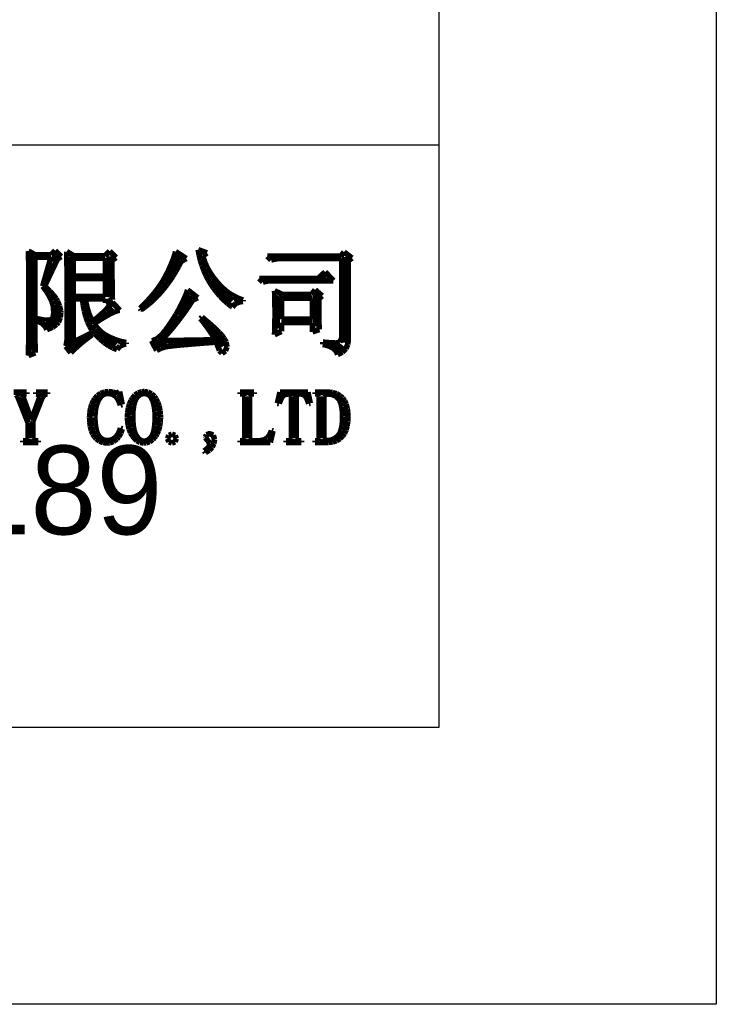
# Model space of a CAD drawing. Extents: x -59 to 351, y -56 to 231.
# Tile 26 of 28: x 339 to 351, y -56 to -38. Entities that reach past the tile are written whole.
import ezdxf

# ---------------------------------------------------------------- set-up
doc = ezdxf.new("R2010")
doc.units = 0
doc.layers.add('BG_SILKSCREEN_TOP', color=7, linetype='CONTINUOUS')

msp = doc.modelspace()

# ---------------------------------------------------------------- linework, layer by layer
at = {"layer": 'BG_SILKSCREEN_TOP'}
msp.add_lwpolyline([(-58.801, -55.753), (-58.801, 231.246934), (351.198942, 231.246934), (351.198942, -55.753)], close=True, dxfattribs=at)
for points in [[(346.198952, -50.752756), (346.198952, 212.597238)], [(346.198952, -40.25265), (293.69893, -40.25265), (293.69893, -50.752756)], [(-53.80101, -50.752756), (346.198952, -50.752756)]]:
    msp.add_lwpolyline(points, dxfattribs=at)
for points, const_width in [([(339.1916, -42.229024), (339.266784, -42.154094)], 0.1016), ([(339.266784, -42.154094), (339.374988, -42.262298)], 0.1016), ([(341.848186, -42.13733), (342.006682, -42.19575)], 0.1016), ([(341.865966, -42.236136), (341.848186, -42.13733)], 0.1016), ([(338.783676, -42.162476), (338.90839, -42.229024)], 0.1016), ([(338.784692, -42.201846), (338.783676, -42.162476)], 0.1016), ([(338.786978, -42.255948), (338.784692, -42.201846)], 0.1016), ([(338.787994, -42.32275), (338.786978, -42.255948)], 0.1016), ([(338.788756, -42.405046), (338.787994, -42.32275)], 0.1016), ([(338.84108, -42.249598), (338.854796, -43.960034)], 0.127), ([(338.900262, -42.27068), (338.900262, -43.60926)], 0.1016), ([(339.1916, -42.27068), (338.900262, -42.27068)], 0.1016), ([(338.90839, -42.229024), (339.1916, -42.229024)], 0.1016), ([(339.041994, -42.79646), (339.1916, -42.27068)], 0.1016), ([(339.308186, -42.303954), (339.075268, -42.79646)], 0.1016), ([(339.280754, -42.226738), (339.240876, -42.352976)], 0.127), ([(339.374988, -42.262298), (339.308186, -42.303954)], 0.1016), ([(339.475064, -42.170604), (339.599778, -42.245534)], 0.1016), ([(339.47608, -42.190416), (339.475064, -42.170604)], 0.1016), ([(339.477096, -42.220642), (339.47608, -42.190416)], 0.1016), ([(339.477858, -42.260266), (339.477096, -42.220642)], 0.1016), ([(339.477858, -42.31005), (339.477858, -42.260266)], 0.1016), ([(339.478874, -42.370502), (339.477858, -42.31005)], 0.1016), ([(339.553296, -42.265854), (339.541866, -43.866054), (339.657182, -43.82516)], 0.127), ([(340.17458, -42.28719), (339.591396, -42.28719)], 0.1016), ([(339.591396, -42.28719), (339.591396, -42.613072)], 0.1016), ([(339.599778, -42.245534), (340.166198, -42.245534)], 0.1016), ([(340.166198, -42.245534), (340.249256, -42.162476)], 0.1016), ([(340.17458, -42.613072), (340.17458, -42.28719)], 0.1016), ([(340.25459, -42.254678), (340.217506, -42.993564)], 0.127), ([(340.249256, -42.162476), (340.366096, -42.279062)], 0.1016), ([(340.366096, -42.279062), (340.291166, -42.329862)], 0.1016), ([(340.291166, -42.329862), (340.291166, -42.498772)], 0.1016), ([(341.505286, -42.252138), (341.291672, -42.692066)], 0.127), ([(341.354664, -42.416476), (341.391494, -42.326814)], 0.1016), ([(341.391494, -42.326814), (341.42045, -42.244772)], 0.1016), ([(341.42045, -42.244772), (341.440262, -42.170604)], 0.1016), ([(341.440262, -42.170604), (341.631778, -42.295572)], 0.1016), ([(341.631778, -42.295572), (341.540084, -42.346626)], 0.1016), ([(341.88908, -42.332148), (341.865966, -42.236136)], 0.1016), ([(341.91829, -42.424604), (341.88908, -42.332148)], 0.1016), ([(342.006682, -42.19575), (341.931498, -42.245534)], 0.1016), ([(341.931498, -42.245534), (341.943182, -42.292524)], 0.1016), ([(341.943182, -42.292524), (341.972392, -42.376852)], 0.1016), ([(343.098374, -42.253916), (344.422476, -42.253916)], 0.1016), ([(343.165176, -42.321734), (343.098374, -42.253916)], 0.1016), ([(343.2556, -42.300906), (343.165176, -42.321734)], 0.1016), ([(343.165176, -42.32148), (343.1667, -42.32148)], 0.1016), ([(343.3318, -42.295572), (343.2556, -42.300906)], 0.1016), ([(344.439494, -42.295572), (343.3318, -42.295572)], 0.1016), ([(344.422476, -42.253916), (344.480896, -42.178986)], 0.1016), ([(344.439494, -43.729148), (344.439494, -42.295572)], 0.1016), ([(344.480896, -42.178986), (344.622374, -42.28719)], 0.1016), ([(344.480896, -42.17924), (344.48115, -42.17924)], 0.1016), ([(344.505788, -42.268394), (344.501978, -43.812968)], 0.127), ([(344.622374, -42.28719), (344.55608, -42.338244)], 0.1016), ([(338.789772, -42.499534), (338.788756, -42.405046)], 0.1016), ([(338.790788, -42.610024), (338.789772, -42.499534)], 0.1016), ([(339.47989, -42.440352), (339.478874, -42.370502)], 0.1016), ([(339.47989, -42.521632), (339.47989, -42.440352)], 0.1016), ([(340.291166, -42.498772), (340.292182, -42.617136)], 0.1016), ([(341.310976, -42.514266), (341.354664, -42.416476)], 0.1016), ([(341.493602, -42.436034), (341.442294, -42.527728)], 0.1016), ([(341.540084, -42.346626), (341.493602, -42.436034)], 0.1016), ([(341.951564, -42.514266), (341.91829, -42.424604)], 0.1016), ([(341.972392, -42.376852), (342.009476, -42.46118)], 0.1016), ([(342.009476, -42.46118), (342.057482, -42.544492)], 0.1016), ([(344.55608, -42.338244), (344.55608, -43.77055)], 0.1016), ([(338.790788, -42.73296), (338.790788, -42.610024)], 0.1016), ([(339.48116, -42.612056), (339.47989, -42.521632)], 0.1016), ([(339.48116, -42.713148), (339.48116, -42.612056)], 0.1016), ([(339.591396, -42.613072), (340.17458, -42.613072)], 0.1016), ([(339.591396, -42.654728), (339.591396, -42.979594)], 0.1016), ([(340.17458, -42.654728), (339.591396, -42.654728)], 0.1016), ([(340.17458, -42.979594), (340.17458, -42.654728)], 0.1016), ([(340.292182, -42.617136), (340.293198, -42.725594)], 0.1016), ([(341.215472, -42.695368), (341.256874, -42.621454)], 0.1016), ([(341.256874, -42.621454), (341.25789, -42.619422)], 0.1016), ([(341.25789, -42.619422), (341.310976, -42.514266)], 0.1016), ([(341.388192, -42.616374), (341.333074, -42.699432)], 0.1016), ([(341.442294, -42.527728), (341.388192, -42.616374)], 0.1016), ([(341.989664, -42.601642), (341.951564, -42.514266)], 0.1016), ([(342.033352, -42.684954), (341.989664, -42.601642)], 0.1016), ([(342.065102, -42.73804), (342.033352, -42.684954)], 0.1016), ([(342.057482, -42.544492), (342.114886, -42.62882)], 0.1016), ([(342.114886, -42.62882), (342.18118, -42.713148)], 0.1016), ([(342.948768, -42.654728), (344.014552, -42.654728)], 0.1016), ([(343.015062, -42.721276), (342.948768, -42.654728)], 0.1016), ([(344.014552, -42.654728), (344.139266, -42.538142)], 0.1016), ([(344.084656, -42.618406), (344.162888, -42.625518)], 0.127), ([(344.28938, -42.696384), (344.139266, -42.538142)], 0.1016), ([(338.791804, -42.870374), (338.790788, -42.73296)], 0.1016), ([(339.110574, -42.888916), (339.041994, -42.79646)], 0.1016), ([(339.075268, -42.79646), (339.09, -42.809922)], 0.1016), ([(339.09, -42.809922), (339.168994, -42.884852)], 0.1016), ([(339.482176, -42.8244), (339.48116, -42.713148)], 0.1016), ([(339.482176, -43.077384), (339.482176, -42.8244)], 0.1016), ([(340.293198, -42.725594), (340.29396, -42.820336)], 0.1016), ([(340.29396, -42.820336), (340.294976, -42.904664)], 0.1016), ([(341.05596, -42.920158), (341.11438, -42.845228)], 0.1016), ([(341.11438, -42.845228), (341.167466, -42.770298)], 0.1016), ([(341.215472, -42.854626), (341.15375, -42.925238)], 0.1016), ([(341.167466, -42.770298), (341.215472, -42.695368)], 0.1016), ([(341.274654, -42.77868), (341.215472, -42.854626)], 0.1016), ([(341.333074, -42.699432), (341.274654, -42.77868)], 0.1016), ([(341.630762, -42.938954), (341.65667, -42.863008)], 0.1016), ([(341.65667, -42.863008), (341.839804, -43.004486)], 0.1016), ([(342.120982, -42.822368), (342.065102, -42.73804)], 0.1016), ([(342.083898, -42.708576), (342.4555, -43.07078)], 0.127), ([(342.180164, -42.900346), (342.120982, -42.822368)], 0.1016), ([(342.18118, -42.713148), (342.190578, -42.723562)], 0.1016), ([(342.190578, -42.723562), (342.256364, -42.797476)], 0.1016), ([(342.256364, -42.797476), (342.326976, -42.863008)], 0.1016), ([(342.326976, -42.863008), (342.401906, -42.921174)], 0.1016), ([(343.105994, -42.700448), (343.015062, -42.721276)], 0.1016), ([(343.181686, -42.696384), (343.105994, -42.700448)], 0.1016), ([(344.28938, -42.696384), (343.181686, -42.696384)], 0.1016), ([(343.892886, -42.944796), (343.95918, -42.861484)], 0.1016), ([(343.95918, -42.861484), (344.084402, -42.969942)], 0.1016), ([(338.791804, -43.341798), (338.791804, -42.870374)], 0.1016), ([(339.164676, -42.977562), (339.110574, -42.888916)], 0.1016), ([(339.2043, -43.059604), (339.164676, -42.977562)], 0.1016), ([(339.168994, -42.884852), (339.233256, -42.955464)], 0.1016), ([(339.233256, -42.955464), (339.283294, -43.02125)], 0.1016), ([(339.283294, -43.02125), (339.308186, -43.064938)], 0.1016), ([(339.591396, -42.979594), (340.17458, -42.979594)], 0.1016), ([(339.758274, -43.02125), (339.591396, -43.02125)], 0.1016), ([(339.591396, -43.02125), (339.591396, -43.804078)], 0.1016), ([(339.774784, -43.139868), (339.758274, -43.02125)], 0.1016), ([(339.807804, -43.02125), (339.819488, -43.079416)], 0.1016), ([(340.17458, -43.02125), (339.807804, -43.02125)], 0.1016), ([(340.17458, -43.09618), (340.17458, -43.02125)], 0.1016), ([(340.299294, -43.03776), (340.17458, -43.09618)], 0.1016), ([(340.294976, -42.904664), (340.297262, -42.977562)], 0.1016), ([(340.297262, -42.977562), (340.299294, -43.03776)], 0.1016), ([(340.922864, -43.07205), (340.99246, -42.996104)], 0.1016), ([(340.99246, -42.996104), (341.05596, -42.920158)], 0.1016), ([(341.09025, -42.993056), (341.024972, -43.056556)], 0.1016), ([(341.15375, -42.925238), (341.09025, -42.993056)], 0.1016), ([(341.70747, -42.967148), (341.521796, -43.30827)], 0.127), ([(341.554562, -43.10761), (341.596472, -43.020234)], 0.1016), ([(341.596472, -43.020234), (341.630762, -42.938954)], 0.1016), ([(341.839804, -43.004486), (341.748364, -43.046142)], 0.1016), ([(342.243664, -42.97426), (342.180164, -42.900346)], 0.1016), ([(342.310466, -43.043094), (342.243664, -42.97426)], 0.1016), ([(342.381078, -43.105578), (342.310466, -43.043094)], 0.1016), ([(342.401906, -42.921174), (342.48217, -42.970196)], 0.1016), ([(342.48217, -42.970196), (342.566498, -43.011852)], 0.1016), ([(342.495886, -43.061382), (342.531192, -43.047158)], 0.127), ([(342.566498, -43.011852), (342.657176, -43.046142)], 0.1016), ([(343.226898, -42.878248), (343.367868, -42.944796)], 0.1016), ([(343.229692, -42.952162), (343.226898, -42.878248)], 0.1016), ([(343.23147, -43.04157), (343.229692, -42.952162)], 0.1016), ([(343.233502, -43.144694), (343.23147, -43.04157)], 0.1016), ([(343.293192, -42.97426), (343.250774, -43.552872)], 0.127), ([(343.352882, -43.013884), (343.910666, -43.013884)], 0.1016), ([(343.352882, -43.391836), (343.352882, -43.013884)], 0.1016), ([(343.367868, -42.944796), (343.892886, -42.944796)], 0.1016), ([(343.910666, -43.013884), (343.911682, -43.0149)], 0.1016), ([(343.911682, -43.0149), (343.911682, -43.392852)], 0.1016), ([(343.974166, -42.927016), (343.986104, -43.519852)], 0.127), ([(344.084402, -42.969942), (344.025982, -43.01998)], 0.1016), ([(344.025982, -43.01998), (344.025982, -43.3832)], 0.1016), ([(339.27288, -43.130724), (339.302598, -43.333162), (339.206078, -43.477942), (339.085174, -43.461178)], 0.127), ([(339.228176, -43.137836), (339.2043, -43.059604)], 0.1016), ([(339.233256, -43.162728), (339.228176, -43.137836)], 0.1016), ([(339.242654, -43.28033), (339.233256, -43.162728)], 0.1016), ([(339.308186, -43.064938), (339.344762, -43.154346)], 0.1016), ([(339.344762, -43.154346), (339.366606, -43.24604)], 0.1016), ([(339.483192, -43.218862), (339.482176, -43.077384)], 0.1016), ([(339.483192, -43.75404), (339.483192, -43.218862)], 0.1016), ([(339.795358, -43.249088), (339.774784, -43.139868)], 0.1016), ([(339.819488, -43.079416), (339.84438, -43.190922)], 0.1016), ([(339.84438, -43.190922), (339.87359, -43.285664)], 0.1016), ([(340.173564, -43.231562), (340.239096, -43.160696)], 0.1016), ([(340.31047, -43.19397), (340.232492, -43.260772)], 0.127), ([(340.239096, -43.160696), (340.299294, -43.087798)], 0.1016), ([(340.29777, -43.089576), (340.301072, -43.089576)], 0.1016), ([(340.299294, -43.087798), (340.43239, -43.229276)], 0.1016), ([(340.799166, -43.196002), (340.84895, -43.14825)], 0.1016), ([(340.815676, -43.221148), (340.799166, -43.196002)], 0.1016), ([(340.808564, -43.21048), (340.830662, -43.21048)], 0.1016), ([(340.887304, -43.170094), (340.815676, -43.221148)], 0.1016), ([(340.84895, -43.14825), (340.922864, -43.07205)], 0.1016), ([(340.957154, -43.114976), (340.887304, -43.170094)], 0.1016), ([(341.024972, -43.056556), (340.957154, -43.114976)], 0.1016), ([(341.451692, -43.300142), (341.507064, -43.201336)], 0.1016), ([(341.507064, -43.201336), (341.554562, -43.10761)], 0.1016), ([(341.65159, -43.192954), (341.591392, -43.278298)], 0.1016), ([(341.711788, -43.102276), (341.65159, -43.192954)], 0.1016), ([(341.748364, -43.046142), (341.711788, -43.102276)], 0.1016), ([(342.453976, -43.163744), (342.381078, -43.105578)], 0.1016), ([(342.465406, -43.17111), (342.453976, -43.163744)], 0.1016), ([(342.525096, -43.106594), (342.465406, -43.17111)], 0.1016), ([(342.610186, -43.074336), (342.525096, -43.106594)], 0.1016), ([(342.657176, -43.071034), (342.610186, -43.074336)], 0.1016), ([(342.657176, -43.046142), (342.657176, -43.071034)], 0.1016), ([(343.234772, -43.26128), (343.233502, -43.144694)], 0.1016), ([(338.790788, -43.46575), (338.791804, -43.341798)], 0.1016), ([(338.93379, -43.379136), (338.967064, -43.388534)], 0.1016), ([(338.93379, -43.412664), (338.93379, -43.379136)], 0.1016), ([(338.967064, -43.388534), (339.088476, -43.410378)], 0.1016), ([(339.171788, -43.408346), (339.217, -43.379136)], 0.1016), ([(339.217, -43.379136), (339.22716, -43.360594)], 0.1016), ([(339.22716, -43.360594), (339.242654, -43.28033)], 0.1016), ([(339.358478, -43.36161), (339.32495, -43.445938)], 0.1016), ([(339.367876, -43.26382), (339.358478, -43.36161)], 0.1016), ([(339.366606, -43.24604), (339.367876, -43.26382)], 0.1016), ([(339.821774, -43.349164), (339.795358, -43.249088)], 0.1016), ([(339.853778, -43.438572), (339.821774, -43.349164)], 0.1016), ([(339.87359, -43.285664), (339.906102, -43.365674)], 0.1016), ([(339.906102, -43.365674), (339.941154, -43.429174)], 0.1016), ([(339.951568, -43.422062), (340.0298, -43.36161)], 0.1016), ([(340.086188, -43.393868), (339.9663, -43.47083)], 0.1016), ([(340.0298, -43.36161), (340.10346, -43.29811)], 0.1016), ([(340.190074, -43.330368), (340.086188, -43.393868)], 0.1016), ([(340.10346, -43.29811), (340.173564, -43.231562)], 0.1016), ([(340.279482, -43.283378), (340.190074, -43.330368)], 0.1016), ([(340.35238, -43.250104), (340.279482, -43.283378)], 0.1016), ([(340.4108, -43.232578), (340.35238, -43.250104)], 0.1016), ([(340.43239, -43.229276), (340.4108, -43.232578)], 0.1016), ([(341.382858, -43.409362), (341.44839, -43.30446)], 0.1016), ([(341.44839, -43.30446), (341.451692, -43.300142)], 0.1016), ([(341.530686, -43.360594), (341.470488, -43.439588)], 0.1016), ([(341.591392, -43.278298), (341.530686, -43.360594)], 0.1016), ([(341.890096, -43.379136), (341.914988, -43.354244)], 0.1016), ([(341.959692, -43.467782), (341.890096, -43.379136)], 0.1016), ([(341.914988, -43.354244), (341.989664, -43.415712)], 0.1016), ([(343.233502, -43.412156), (343.234772, -43.286426)], 0.1016), ([(343.234772, -43.286426), (343.234772, -43.26128)], 0.1016), ([(343.353898, -43.392852), (343.352882, -43.391836)], 0.1016), ([(343.911682, -43.392852), (343.353898, -43.392852)], 0.1016), ([(344.025982, -43.3832), (344.027252, -43.452796)], 0.1016), ([(338.790788, -43.579034), (338.790788, -43.46575)], 0.1016), ([(339.027262, -43.462448), (338.93379, -43.412664)], 0.1016), ([(339.090762, -43.524932), (339.027262, -43.462448)], 0.1016), ([(339.088476, -43.410378), (339.171788, -43.408346)], 0.1016), ([(339.11667, -43.579034), (339.090762, -43.524932)], 0.1016), ([(339.217762, -43.536362), (339.11667, -43.579034)], 0.1016), ([(339.291676, -43.484546), (339.217762, -43.536362)], 0.1016), ([(339.32495, -43.445938), (339.291676, -43.484546)], 0.1016), ([(339.8901, -43.518836), (339.853778, -43.438572)], 0.1016), ([(339.898482, -43.416728), (339.92058, -43.48734)], 0.127), ([(339.932772, -43.589448), (339.8901, -43.518836)], 0.1016), ([(339.941154, -43.429174), (339.951568, -43.422062)], 0.1016), ([(339.9663, -43.47083), (340.021164, -43.544744)], 0.1016), ([(340.021164, -43.544744), (340.088982, -43.614594)], 0.1016), ([(341.218266, -43.639486), (341.268304, -43.575986)], 0.1016), ([(341.268304, -43.575986), (341.322406, -43.50004)], 0.1016), ([(341.322406, -43.50004), (341.382858, -43.409362)], 0.1016), ([(341.411052, -43.514518), (341.35187, -43.5864)], 0.1016), ([(341.470488, -43.439588), (341.411052, -43.514518)], 0.1016), ([(342.020906, -43.551094), (341.959692, -43.467782)], 0.1016), ([(341.989664, -43.415712), (342.081358, -43.49496)], 0.1016), ([(342.076278, -43.630088), (342.020906, -43.551094)], 0.1016), ([(342.081358, -43.49496), (342.15959, -43.565572)], 0.1016), ([(342.12657, -43.590464), (342.281764, -43.889168)], 0.127), ([(342.15959, -43.565572), (342.225376, -43.630088)], 0.1016), ([(343.229184, -43.606466), (343.232486, -43.51909)], 0.1016), ([(343.232486, -43.51909), (343.233502, -43.412918)], 0.1016), ([(343.233502, -43.412918), (343.233502, -43.412156)], 0.1016), ([(343.351104, -43.453558), (343.351104, -43.611546)], 0.1016), ([(343.908888, -43.453558), (343.351104, -43.453558)], 0.1016), ([(343.909396, -43.452796), (343.898982, -43.452796)], 0.1016), ([(343.898982, -43.452796), (343.908888, -43.453558)], 0.1016), ([(343.909396, -43.61942), (343.909396, -43.452796)], 0.1016), ([(344.034364, -43.577764), (343.909396, -43.61942)], 0.1016), ([(344.027252, -43.452796), (344.02776, -43.478958)], 0.1016), ([(344.02776, -43.478958), (344.034364, -43.577764)], 0.1016), ([(338.788756, -43.774868), (338.789772, -43.682158)], 0.1016), ([(338.789772, -43.682158), (338.790788, -43.579034)], 0.1016), ([(338.900262, -43.60926), (338.901278, -43.711368)], 0.1016), ([(338.901278, -43.711368), (338.902294, -43.810174)], 0.1016), ([(339.46846, -43.849798), (339.483192, -43.75404)], 0.1016), ([(339.591396, -43.804078), (339.916262, -43.645836)], 0.1016), ([(339.833966, -43.743626), (339.754972, -43.80611)], 0.1016), ([(339.917278, -43.682158), (339.833966, -43.743626)], 0.1016), ([(339.916262, -43.645836), (339.932772, -43.670728)], 0.1016), ([(339.932772, -43.670728), (339.917278, -43.682158)], 0.1016), ([(339.979762, -43.6499), (339.932772, -43.589448)], 0.1016), ([(339.999574, -43.670728), (339.979762, -43.6499)], 0.1016), ([(340.075774, -43.746674), (339.999574, -43.670728)], 0.1016), ([(340.0171, -43.602402), (340.369652, -43.851068)], 0.127), ([(340.151466, -43.81246), (340.075774, -43.746674)], 0.1016), ([(340.088982, -43.614594), (340.16188, -43.670728)], 0.1016), ([(340.16188, -43.670728), (340.240874, -43.712384)], 0.1016), ([(340.240874, -43.712384), (340.273386, -43.727878)], 0.1016), ([(340.273386, -43.727878), (340.364064, -43.76547)], 0.1016), ([(341.030052, -43.7769), (341.107268, -43.744642)], 0.1016), ([(341.107268, -43.744642), (341.19058, -43.670728)], 0.1016), ([(341.232998, -43.718734), (341.173562, -43.778932)], 0.1016), ([(341.19058, -43.670728), (341.218266, -43.639486)], 0.1016), ([(341.292688, -43.653964), (341.232998, -43.718734)], 0.1016), ([(341.35187, -43.5864), (341.292688, -43.653964)], 0.1016), ([(342.123268, -43.705018), (342.076278, -43.630088)], 0.1016), ([(342.156288, -43.762422), (342.123268, -43.705018)], 0.1016), ([(342.225376, -43.630088), (342.276176, -43.687238)], 0.1016), ([(342.276176, -43.687238), (342.314784, -43.737276)], 0.1016), ([(342.314784, -43.737276), (342.350852, -43.805094)], 0.1016), ([(343.22639, -43.669966), (343.229184, -43.606466)], 0.1016), ([(343.351104, -43.611546), (343.22639, -43.669966)], 0.1016), ([(344.401902, -43.805094), (344.439494, -43.729148)], 0.1016), ([(338.785708, -43.99026), (338.786978, -43.928792)], 0.1016), ([(338.786978, -43.928792), (338.787994, -43.857164)], 0.1016), ([(338.787994, -43.857164), (338.788756, -43.774868)], 0.1016), ([(338.902294, -43.810174), (338.905596, -43.904916)], 0.1016), ([(338.905596, -43.904916), (338.90839, -43.99661)], 0.1016), ([(339.4583, -43.879008), (339.46846, -43.849798)], 0.1016), ([(339.549994, -43.99661), (339.4583, -43.879008)], 0.1016), ([(339.613494, -43.932094), (339.549994, -43.99661)], 0.1016), ([(339.682074, -43.868594), (339.613494, -43.932094)], 0.1016), ([(339.754972, -43.80611), (339.682074, -43.868594)], 0.1016), ([(340.229698, -43.865292), (340.151466, -43.81246)], 0.1016), ([(340.309708, -43.909234), (340.229698, -43.865292)], 0.1016), ([(340.382352, -43.937174), (340.309708, -43.909234)], 0.1016), ([(340.364064, -43.76547), (340.45525, -43.793664)], 0.1016), ([(340.437978, -43.871642), (340.382352, -43.937174)], 0.1016), ([(340.52637, -43.8404), (340.437978, -43.871642)], 0.1016), ([(340.45525, -43.793664), (340.548976, -43.81246)], 0.1016), ([(340.548976, -43.837352), (340.52637, -43.8404)], 0.1016), ([(340.548976, -43.81246), (340.548976, -43.837352)], 0.1016), ([(341.007192, -43.778932), (341.030052, -43.7769)], 0.1016), ([(341.098886, -43.953938), (341.007192, -43.778932)], 0.1016), ([(341.084408, -43.823382), (341.277194, -43.83024)], 0.127), ([(341.176102, -43.914314), (341.098886, -43.953938)], 0.1016), ([(341.173562, -43.778932), (342.156288, -43.762422)], 0.1016), ([(341.265256, -43.887136), (341.176102, -43.914314)], 0.1016), ([(341.296498, -43.882056), (341.265256, -43.887136)], 0.1016), ([(341.343488, -43.87596), (341.296498, -43.882056)], 0.1016), ([(341.405972, -43.868594), (341.343488, -43.87596)], 0.1016), ([(341.48395, -43.860212), (341.405972, -43.868594)], 0.1016), ([(341.577676, -43.85183), (341.48395, -43.860212)], 0.1016), ([(341.686896, -43.842432), (341.577676, -43.85183)], 0.1016), ([(341.811864, -43.832018), (341.686896, -43.842432)], 0.1016), ([(341.95258, -43.820588), (341.811864, -43.832018)], 0.1016), ([(342.109552, -43.809158), (341.95258, -43.820588)], 0.1016), ([(342.173052, -43.804078), (342.109552, -43.809158)], 0.1016), ([(342.20658, -43.887136), (342.173052, -43.804078)], 0.1016), ([(342.231472, -43.953938), (342.20658, -43.887136)], 0.1016), ([(342.36787, -43.891454), (342.339676, -43.96232)], 0.1016), ([(342.350852, -43.805094), (342.36787, -43.891454)], 0.1016), ([(344.097864, -43.804078), (344.155268, -43.810174)], 0.1016), ([(344.097864, -43.845734), (344.097864, -43.804078)], 0.1016), ([(344.210386, -43.87469), (344.097864, -43.845734)], 0.1016), ([(344.155268, -43.810174), (344.255852, -43.818556)], 0.1016), ([(344.292682, -43.918378), (344.210386, -43.87469)], 0.1016), ([(344.255852, -43.818556), (344.339164, -43.820588)], 0.1016), ([(344.344498, -43.975782), (344.292682, -43.918378)], 0.1016), ([(344.31097, -43.876468), (344.41257, -43.932602), (344.462354, -43.867832)], 0.127), ([(344.339164, -43.820588), (344.401902, -43.805094)], 0.1016), ([(344.512392, -43.924728), (344.451686, -43.986196)], 0.1016), ([(344.547698, -43.84675), (344.512392, -43.924728)], 0.1016), ([(344.55608, -43.77055), (344.547698, -43.84675)], 0.1016), ([(338.783676, -44.041314), (338.785708, -43.99026)], 0.1016), ([(338.90839, -43.99661), (338.783676, -44.046648)], 0.1016), ([(338.783676, -44.046648), (338.783676, -44.041314)], 0.1016), ([(342.278208, -44.007024), (342.231472, -43.953938)], 0.1016), ([(342.339676, -43.96232), (342.278208, -44.007024)], 0.1016), ([(344.364564, -44.029884), (344.344498, -43.975782)], 0.1016), ([(344.451686, -43.986196), (344.364564, -44.029884)], 0.1016), ([(338.514944, -44.70781), (338.75345, -44.70781)], 0.1016), ([(338.593938, -44.797218), (338.56803, -44.755816)], 0.1016), ([(338.779358, -45.264578), (338.593938, -44.797218)], 0.1016), ([(338.720938, -44.739306), (338.684616, -44.755816)], 0.1016), ([(338.684616, -44.755816), (338.68995, -44.802806)], 0.1016), ([(338.68995, -44.802806), (338.832444, -45.195998)], 0.1016), ([(338.75345, -44.739306), (338.720938, -44.739306)], 0.1016), ([(338.75345, -44.70781), (338.75345, -44.739306)], 0.1016), ([(338.843874, -45.195998), (338.986622, -44.802806)], 0.1016), ([(339.029294, -44.813982), (338.864702, -45.23232)], 0.1016), ([(338.917788, -44.70781), (339.130132, -44.70781)], 0.1016), ([(338.917788, -44.739306), (338.917788, -44.70781)], 0.1016), ([(338.928202, -44.739306), (338.917788, -44.739306)], 0.1016), ([(338.981288, -44.755816), (338.928202, -44.739306)], 0.1016), ([(338.986622, -44.802806), (338.981288, -44.755816)], 0.1016), ([(339.066632, -44.755816), (339.029294, -44.813982)], 0.1016), ([(339.113622, -44.739306), (339.066632, -44.755816)], 0.1016), ([(339.130132, -44.739306), (339.113622, -44.739306)], 0.1016), ([(339.130132, -44.70781), (339.130132, -44.739306)], 0.1016), ([(339.978492, -44.829476), (340.029546, -44.77131)], 0.1016), ([(340.029546, -44.77131), (340.088982, -44.730924)], 0.1016), ([(340.093046, -44.781724), (340.048342, -44.848526)], 0.1016), ([(340.088982, -44.730924), (340.156546, -44.705778)], 0.1016), ([(340.14918, -44.7421), (340.093046, -44.781724)], 0.1016), ([(340.216998, -44.728638), (340.14918, -44.7421)], 0.1016), ([(340.156546, -44.705778), (340.231476, -44.697396)], 0.1016), ([(340.224364, -44.728638), (340.216998, -44.728638)], 0.1016), ([(340.30031, -44.743116), (340.224364, -44.728638)], 0.1016), ([(340.231476, -44.697396), (340.232492, -44.697396)], 0.1016), ([(340.232492, -44.697396), (340.307676, -44.70781)], 0.1016), ([(340.360762, -44.781724), (340.30031, -44.743116)], 0.1016), ([(340.307676, -44.70781), (340.371176, -44.723304)], 0.1016), ([(340.376256, -44.80052), (340.360762, -44.781724)], 0.1016), ([(340.371176, -44.723304), (340.402164, -44.718224)], 0.1016), ([(340.414864, -44.863004), (340.376256, -44.80052)], 0.1016), ([(340.402164, -44.718224), (340.429342, -44.697396)], 0.1016), ([(340.429342, -44.697396), (340.477094, -44.930822)], 0.1016), ([(340.65718, -44.824396), (340.707218, -44.761912)], 0.1016), ([(340.707218, -44.761912), (340.765638, -44.72051)], 0.1016), ([(340.74989, -44.791122), (340.72068, -44.83481)], 0.1016), ([(340.805008, -44.744132), (340.74989, -44.791122)], 0.1016), ([(340.765638, -44.72051), (340.832186, -44.699428)], 0.1016), ([(340.869778, -44.728638), (340.805008, -44.744132)], 0.1016), ([(340.832186, -44.699428), (340.869778, -44.697396)], 0.1016), ([(340.869778, -44.697396), (340.941406, -44.706794)], 0.1016), ([(340.929976, -44.739306), (340.869778, -44.728638)], 0.1016), ([(340.985094, -44.778422), (340.929976, -44.739306)], 0.1016), ([(340.941406, -44.706794), (341.00389, -44.73702)], 0.1016), ([(341.022686, -44.845224), (340.985094, -44.778422)], 0.1016), ([(341.00389, -44.73702), (341.057992, -44.78782)], 0.1016), ([(341.057992, -44.78782), (341.087202, -44.829476)], 0.1016), ([(342.603836, -44.70781), (342.857836, -44.70781)], 0.1016), ([(342.603836, -44.739306), (342.603836, -44.70781)], 0.1016), ([(342.635078, -44.739306), (342.603836, -44.739306)], 0.1016), ([(342.67775, -44.74972), (342.635078, -44.739306)], 0.1016), ([(342.688164, -44.781724), (342.67775, -44.74972)], 0.1016), ([(342.688164, -45.540422), (342.688164, -44.781724)], 0.1016), ([(342.789256, -44.74972), (342.773508, -44.781724)], 0.1016), ([(342.773508, -44.781724), (342.773508, -45.540422)], 0.1016), ([(342.821514, -44.739306), (342.789256, -44.74972)], 0.1016), ([(342.857836, -44.739306), (342.821514, -44.739306)], 0.1016), ([(342.857836, -44.70781), (342.857836, -44.739306)], 0.1016), ([(343.277444, -44.908724), (343.32418, -44.70781)], 0.1016), ([(343.351358, -44.809918), (343.316052, -44.893992)], 0.1016), ([(343.32418, -44.70781), (343.828116, -44.70781)], 0.1016), ([(343.383616, -44.765976), (343.351358, -44.809918)], 0.1016), ([(343.402412, -44.752514), (343.383616, -44.765976)], 0.1016), ([(343.483438, -44.739306), (343.402412, -44.752514)], 0.1016), ([(343.526364, -44.744132), (343.483438, -44.739306)], 0.1016), ([(343.531444, -44.792138), (343.526364, -44.744132)], 0.1016), ([(343.531444, -45.540422), (343.531444, -44.792138)], 0.1016), ([(343.621868, -44.744132), (343.616788, -44.797218)], 0.1016), ([(343.616788, -44.797218), (343.616788, -45.540422)], 0.1016), ([(343.680288, -44.739306), (343.621868, -44.744132)], 0.1016), ([(343.721944, -44.7421), (343.680288, -44.739306)], 0.1016), ([(343.78138, -44.77131), (343.721944, -44.7421)], 0.1016), ([(343.78138, -44.772326), (343.78138, -44.77131)], 0.1016), ([(343.808304, -44.821094), (343.78138, -44.772326)], 0.1016), ([(343.84488, -44.913804), (343.808304, -44.821094)], 0.1016), ([(343.828116, -44.70781), (343.870788, -44.908724)], 0.1016), ([(343.956132, -44.70781), (344.194638, -44.70781)], 0.1016), ([(343.956132, -44.739306), (343.956132, -44.70781)], 0.1016), ([(343.987374, -44.739306), (343.956132, -44.739306)], 0.1016), ([(344.019632, -44.74972), (343.987374, -44.739306)], 0.1016), ([(344.030046, -44.781724), (344.019632, -44.74972)], 0.1016), ([(344.030046, -45.540422), (344.030046, -44.781724)], 0.1016), ([(344.136218, -44.74972), (344.11539, -44.781724)], 0.1016), ([(344.11539, -44.781724), (344.11539, -45.540422)], 0.1016), ([(344.189304, -44.739306), (344.136218, -44.74972)], 0.1016), ([(344.268552, -44.74972), (344.189304, -44.739306)], 0.1016), ([(344.194638, -44.70781), (344.273632, -44.714922)], 0.1016), ([(344.333068, -44.779438), (344.268552, -44.74972)], 0.1016), ([(344.273632, -44.714922), (344.344498, -44.736004)], 0.1016), ([(344.385138, -44.829476), (344.333068, -44.779438)], 0.1016), ([(344.344498, -44.736004), (344.406728, -44.772326)], 0.1016), ([(344.406728, -44.772326), (344.454734, -44.813982)], 0.1016), ([(344.454734, -44.813982), (344.491056, -44.864782)], 0.1016), ([(339.905848, -45.00118), (339.926676, -44.930822)], 0.1016), ([(339.926676, -44.930822), (339.955632, -44.866306)], 0.1016), ([(339.955632, -44.866306), (339.978492, -44.829476)], 0.1016), ([(340.000336, -44.986702), (339.988906, -45.063918)], 0.1016), ([(340.020148, -44.91482), (340.000336, -44.986702)], 0.1016), ([(340.047326, -44.850304), (340.020148, -44.91482)], 0.1016), ([(340.048342, -44.848526), (340.047326, -44.850304)], 0.1016), ([(340.444836, -44.940982), (340.414864, -44.863004)], 0.1016), ([(340.477094, -44.930822), (340.444836, -44.940982)], 0.1016), ([(340.576154, -45.0723), (340.5886, -44.993306)], 0.1016), ([(340.5886, -44.993306), (340.608412, -44.922186)], 0.1016), ([(340.608412, -44.922186), (340.636352, -44.857924)], 0.1016), ([(340.636352, -44.857924), (340.65718, -44.824396)], 0.1016), ([(340.682326, -44.958508), (340.671912, -45.03801)], 0.1016), ([(340.698836, -44.891198), (340.682326, -44.958508)], 0.1016), ([(340.72068, -44.83481), (340.698836, -44.891198)], 0.1016), ([(341.024718, -44.849288), (341.022686, -44.845224)], 0.1016), ([(341.04453, -44.912026), (341.024718, -44.849288)], 0.1016), ([(341.059008, -44.983908), (341.04453, -44.912026)], 0.1016), ([(341.068406, -45.063918), (341.059008, -44.983908)], 0.1016), ([(341.087202, -44.829476), (341.118444, -44.893992)], 0.1016), ([(341.118444, -44.893992), (341.14232, -44.962826)], 0.1016), ([(341.14232, -44.962826), (341.158068, -45.03801)], 0.1016), ([(343.308686, -44.913804), (343.277444, -44.908724)], 0.1016), ([(343.316052, -44.893992), (343.308686, -44.913804)], 0.1016), ([(343.870788, -44.908724), (343.84488, -44.913804)], 0.1016), ([(343.84488, -44.913296), (343.84742, -44.913296)], 0.1016), ([(344.39733, -44.848526), (344.385138, -44.829476)], 0.1016), ([(344.422476, -44.904406), (344.39733, -44.848526)], 0.1016), ([(344.440256, -44.973494), (344.422476, -44.904406)], 0.1016), ([(344.45067, -45.056806), (344.440256, -44.973494)], 0.1016), ([(344.491056, -44.864782), (344.51925, -44.92752)], 0.1016), ([(344.51925, -44.92752), (344.538046, -45.000418)], 0.1016), ([(339.888068, -45.163994), (339.892132, -45.079412)], 0.1016), ([(339.891116, -45.244004), (339.888068, -45.163994)], 0.1016), ([(339.892132, -45.079412), (339.905848, -45.00118)], 0.1016), ([(339.988906, -45.063918), (339.983826, -45.146976)], 0.1016), ([(339.983826, -45.146976), (339.983826, -45.158406)], 0.1016), ([(339.983826, -45.158406), (339.986874, -45.248322)], 0.1016), ([(340.571836, -45.158406), (340.576154, -45.0723)], 0.1016), ([(340.574122, -45.219112), (340.571836, -45.158406)], 0.1016), ([(340.671912, -45.03801), (340.667594, -45.129196)], 0.1016), ([(340.667594, -45.129196), (340.667594, -45.153326)], 0.1016), ([(340.667594, -45.153326), (340.670896, -45.251116)], 0.1016), ([(341.070438, -45.153326), (341.068406, -45.063918)], 0.1016), ([(341.070438, -45.207428), (341.070438, -45.153326)], 0.1016), ([(341.158068, -45.03801), (341.16518, -45.11802)], 0.1016), ([(341.16645, -45.158406), (341.162132, -45.247306)], 0.1016), ([(341.16518, -45.11802), (341.16645, -45.158406)], 0.1016), ([(344.454734, -45.153326), (344.45067, -45.056806)], 0.1016), ([(344.452702, -45.225208), (344.454734, -45.153326)], 0.1016), ([(344.538046, -45.000418), (344.54846, -45.084492)], 0.1016), ([(344.549476, -45.142912), (344.546428, -45.235622)], 0.1016), ([(344.54846, -45.084492), (344.549476, -45.142912)], 0.1016), ([(338.779358, -45.540422), (338.779358, -45.264578)], 0.1016), ([(338.832444, -45.195998), (338.843874, -45.195998)], 0.1016), ([(338.864702, -45.23232), (338.864702, -45.540422)], 0.1016), ([(339.90153, -45.327316), (339.891116, -45.244004)], 0.1016), ([(339.91931, -45.400214), (339.90153, -45.327316)], 0.1016), ([(339.986874, -45.248322), (339.996272, -45.328078)], 0.1016), ([(339.996272, -45.328078), (340.01075, -45.400214)], 0.1016), ([(340.584536, -45.300138), (340.574122, -45.219112)], 0.1016), ([(340.602062, -45.374306), (340.584536, -45.300138)], 0.1016), ([(340.670896, -45.251116), (340.679278, -45.335698)], 0.1016), ([(340.679278, -45.335698), (340.693756, -45.40631)], 0.1016), ([(341.053928, -45.379132), (341.065358, -45.301408)], 0.1016), ([(341.065358, -45.301408), (341.070438, -45.207428)], 0.1016), ([(341.150702, -45.327316), (341.13089, -45.399198)], 0.1016), ([(341.162132, -45.247306), (341.150702, -45.327316)], 0.1016), ([(344.427556, -45.3898), (344.44432, -45.314616)], 0.1016), ([(344.44432, -45.314616), (344.452702, -45.225208)], 0.1016), ([(344.533728, -45.317918), (344.515186, -45.3898)], 0.1016), ([(344.546428, -45.235622), (344.533728, -45.317918)], 0.1016), ([(339.945218, -45.462698), (339.91931, -45.400214)], 0.1016), ([(339.978492, -45.513498), (339.945218, -45.462698)], 0.1016), ([(340.008718, -45.547788), (339.978492, -45.513498)], 0.1016), ([(340.01075, -45.400214), (340.032594, -45.462698)], 0.1016), ([(340.032594, -45.462698), (340.036912, -45.472096)], 0.1016), ([(340.036912, -45.472096), (340.079584, -45.53331)], 0.1016), ([(340.286594, -45.569632), (340.348062, -45.531024)], 0.1016), ([(340.348062, -45.531024), (340.360762, -45.519594)], 0.1016), ([(340.360762, -45.519594), (340.405466, -45.461428)], 0.1016), ([(340.414864, -45.512482), (340.381336, -45.550836)], 0.1016), ([(340.405466, -45.461428), (340.435438, -45.391578)], 0.1016), ([(340.451186, -45.446696), (340.414864, -45.512482)], 0.1016), ([(340.435438, -45.391578), (340.444836, -45.35551)], 0.1016), ([(340.444836, -45.35551), (340.477094, -45.371004)], 0.1016), ([(340.477094, -45.371004), (340.451186, -45.446696)], 0.1016), ([(340.628224, -45.439584), (340.602062, -45.374306)], 0.1016), ([(340.662514, -45.498004), (340.628224, -45.439584)], 0.1016), ([(340.683342, -45.527214), (340.662514, -45.498004)], 0.1016), ([(340.739476, -45.582078), (340.683342, -45.527214)], 0.1016), ([(340.693756, -45.40631), (340.714584, -45.464476)], 0.1016), ([(340.714584, -45.464476), (340.726014, -45.487336)], 0.1016), ([(340.726014, -45.487336), (340.776052, -45.553884)], 0.1016), ([(340.93531, -45.578014), (340.991444, -45.532294)], 0.1016), ([(340.991444, -45.532294), (341.017352, -45.492924)], 0.1016), ([(341.017352, -45.492924), (341.03818, -45.443902)], 0.1016), ([(341.081868, -45.498004), (341.029036, -45.560234)], 0.1016), ([(341.03818, -45.443902), (341.053928, -45.379132)], 0.1016), ([(341.103966, -45.461428), (341.081868, -45.498004)], 0.1016), ([(341.13089, -45.399198), (341.103966, -45.461428)], 0.1016), ([(341.320374, -45.487336), (341.29345, -45.54601)], 0.1016), ([(341.37346, -45.466508), (341.320374, -45.487336)], 0.1016), ([(341.43188, -45.487336), (341.37346, -45.466508)], 0.1016), ([(341.452454, -45.54601), (341.43188, -45.487336)], 0.1016), ([(341.977218, -45.519594), (341.999062, -45.476922)], 0.1016), ([(341.978234, -45.527214), (341.977218, -45.519594)], 0.1016), ([(342.01989, -45.583094), (341.978234, -45.527214)], 0.1016), ([(341.999062, -45.476922), (342.052148, -45.455078)], 0.1016), ([(342.037924, -45.46092), (342.065356, -45.46092)], 0.1016), ([(342.052148, -45.455078), (342.11895, -45.484288)], 0.1016), ([(342.11895, -45.484288), (342.120728, -45.487336)], 0.1016), ([(342.120728, -45.487336), (342.14181, -45.560234)], 0.1016), ([(343.091008, -45.535596), (343.135966, -45.483526)], 0.1016), ([(343.135966, -45.483526), (343.168224, -45.408596)], 0.1016), ([(343.19718, -45.407326), (343.149428, -45.614336)], 0.1016), ([(343.168224, -45.408596), (343.171272, -45.396912)], 0.1016), ([(343.171272, -45.396912), (343.19718, -45.407326)], 0.1016), ([(344.315288, -45.543724), (344.372438, -45.494702)], 0.1016), ([(344.372438, -45.494702), (344.37447, -45.492924)], 0.1016), ([(344.37447, -45.492924), (344.404696, -45.448982)], 0.1016), ([(344.404696, -45.448982), (344.427556, -45.3898)], 0.1016), ([(344.454734, -45.498004), (344.405966, -45.547788)], 0.1016), ([(344.488008, -45.449998), (344.454734, -45.498004)], 0.1016), ([(344.515186, -45.3898), (344.488008, -45.449998)], 0.1016), ([(338.684616, -45.614336), (338.684616, -45.583094)], 0.1016), ([(338.684616, -45.583094), (338.732622, -45.583094)], 0.1016), ([(338.96046, -45.614336), (338.684616, -45.614336)], 0.1016), ([(338.732622, -45.583094), (338.768944, -45.571918)], 0.1016), ([(338.768944, -45.571918), (338.779358, -45.540422)], 0.1016), ([(338.864702, -45.540422), (338.88045, -45.571918)], 0.1016), ([(338.88045, -45.571918), (338.912708, -45.583094)], 0.1016), ([(338.912708, -45.583094), (338.96046, -45.583094)], 0.1016), ([(338.96046, -45.583094), (338.96046, -45.614336)], 0.1016), ([(340.066122, -45.590714), (340.008718, -45.547788)], 0.1016), ([(340.134702, -45.616622), (340.066122, -45.590714)], 0.1016), ([(340.079584, -45.53331), (340.13775, -45.570902)], 0.1016), ([(340.211664, -45.625004), (340.134702, -45.616622)], 0.1016), ([(340.13775, -45.570902), (340.210648, -45.583094)], 0.1016), ([(340.209378, -45.624496), (340.214966, -45.624496)], 0.1016), ([(340.210648, -45.583094), (340.211664, -45.583094)], 0.1016), ([(340.211664, -45.583094), (340.286594, -45.569632)], 0.1016), ([(340.250272, -45.621702), (340.211664, -45.625004)], 0.1016), ([(340.318852, -45.597826), (340.250272, -45.621702)], 0.1016), ([(340.381336, -45.550836), (340.318852, -45.597826)], 0.1016), ([(340.800944, -45.614336), (340.739476, -45.582078)], 0.1016), ([(340.776052, -45.553884), (340.834218, -45.588428)], 0.1016), ([(340.869778, -45.625004), (340.800944, -45.614336)], 0.1016), ([(340.834218, -45.588428), (340.869778, -45.593508)], 0.1016), ([(340.868254, -45.624496), (340.874096, -45.624496)], 0.1016), ([(340.869778, -45.593508), (340.93531, -45.578014)], 0.1016), ([(340.904068, -45.622718), (340.869778, -45.625004)], 0.1016), ([(340.9696, -45.60189), (340.904068, -45.622718)], 0.1016), ([(341.029036, -45.560234), (340.9696, -45.60189)], 0.1016), ([(341.29345, -45.54601), (341.320374, -45.603922)], 0.1016), ([(341.320374, -45.603922), (341.37346, -45.625004)], 0.1016), ([(341.372698, -45.624496), (341.373968, -45.624496)], 0.1016), ([(341.37346, -45.625004), (341.43188, -45.603922)], 0.1016), ([(341.43188, -45.603922), (341.452454, -45.54601)], 0.1016), ([(342.062562, -45.6311), (342.01989, -45.583094)], 0.1016), ([(342.01989, -45.719492), (342.036654, -45.69968)], 0.1016), ([(342.036654, -45.69968), (342.062562, -45.6311)], 0.1016), ([(342.100154, -45.69968), (342.050116, -45.753782)], 0.1016), ([(342.13038, -45.63618), (342.100154, -45.69968)], 0.1016), ([(342.14181, -45.561504), (342.13038, -45.63618)], 0.1016), ([(342.14181, -45.560234), (342.14181, -45.561504)], 0.1016), ([(342.603836, -45.614336), (342.603836, -45.583094)], 0.1016), ([(342.603836, -45.583094), (342.640412, -45.583094)], 0.1016), ([(343.149428, -45.614336), (342.603836, -45.614336)], 0.1016), ([(342.640412, -45.583094), (342.67775, -45.571918)], 0.1016), ([(342.67775, -45.571918), (342.688164, -45.540422)], 0.1016), ([(342.773508, -45.540422), (342.789256, -45.571918)], 0.1016), ([(342.789256, -45.571918), (342.821514, -45.583094)], 0.1016), ([(342.821514, -45.583094), (342.964008, -45.583094)], 0.1016), ([(342.964008, -45.583094), (343.038938, -45.568616)], 0.1016), ([(343.038938, -45.568616), (343.091008, -45.535596)], 0.1016), ([(343.435686, -45.614336), (343.435686, -45.583094)], 0.1016), ([(343.435686, -45.583094), (343.483438, -45.583094)], 0.1016), ([(343.71153, -45.614336), (343.435686, -45.614336)], 0.1016), ([(343.483438, -45.583094), (343.52103, -45.571918)], 0.1016), ([(343.52103, -45.571918), (343.531444, -45.540422)], 0.1016), ([(343.616788, -45.540422), (343.632282, -45.571918)], 0.1016), ([(343.632282, -45.571918), (343.66454, -45.583094)], 0.1016), ([(343.66454, -45.583094), (343.71153, -45.583094)], 0.1016), ([(343.71153, -45.583094), (343.71153, -45.614336)], 0.1016), ([(343.956132, -45.614336), (343.956132, -45.583094)], 0.1016), ([(343.956132, -45.583094), (343.987374, -45.583094)], 0.1016), ([(344.192352, -45.614336), (343.956132, -45.614336)], 0.1016), ([(343.987374, -45.583094), (344.019632, -45.571918)], 0.1016), ([(344.019632, -45.571918), (344.030046, -45.540422)], 0.1016), ([(344.11539, -45.540422), (344.131138, -45.571918)], 0.1016), ([(344.131138, -45.571918), (344.173556, -45.583094)], 0.1016), ([(344.173556, -45.583094), (344.24874, -45.57268)], 0.1016), ([(344.274648, -45.604938), (344.192352, -45.614336)], 0.1016), ([(344.24874, -45.57268), (344.315288, -45.543724)], 0.1016), ([(344.345514, -45.583094), (344.274648, -45.604938)], 0.1016), ([(344.405966, -45.547788), (344.345514, -45.583094)], 0.1016), ([(341.95639, -45.768514), (342.01989, -45.719492)], 0.1016), ([(341.977218, -45.795438), (341.95639, -45.768514)], 0.1016), ([(341.982552, -45.793406), (341.977218, -45.795438)], 0.1016), ([(341.977218, -45.795184), (341.97798, -45.795184)], 0.1016), ([(342.050116, -45.753782), (341.982552, -45.793406)], 0.1016)]:
    msp.add_lwpolyline(points, dxfattribs=dict(at, const_width=const_width))

# ---------------------------------------------------------------- texts
msp.add_text('86-755-88852189', height=1.6002, dxfattribs=at).set_placement((324.304914, -47.272702))

doc.saveas('drawing.dxf')
